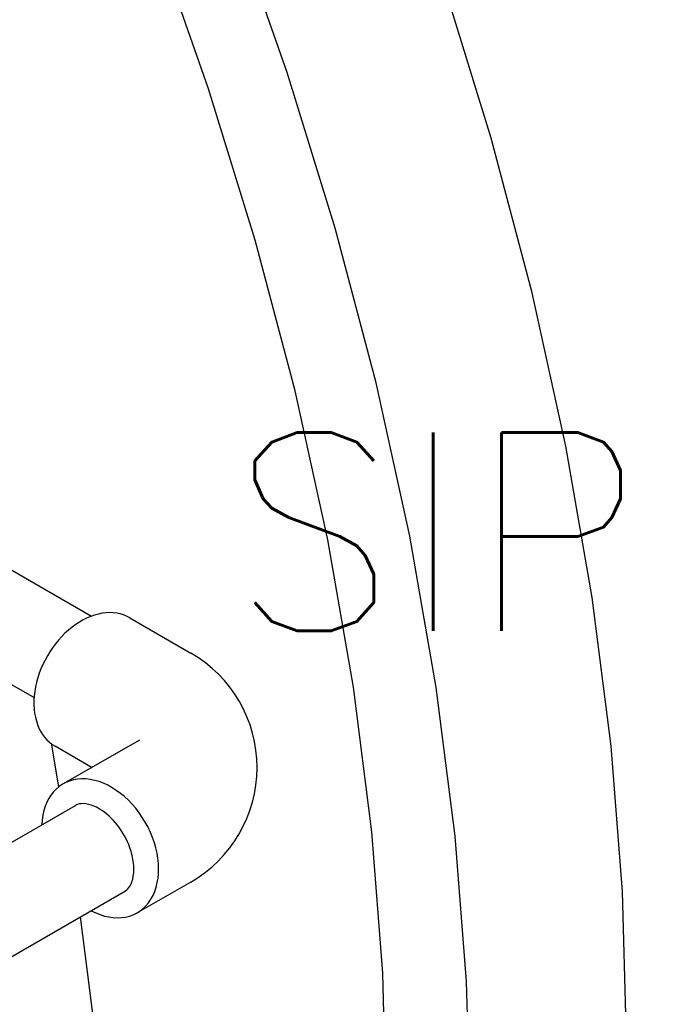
# Model space of a CAD drawing. Extents: x -17300 to -11339, y 1971 to 5059.
# Tile 53 of 81: x -13481 to -13452, y 3084 to 3129. Entities that reach past the tile are written whole.
import ezdxf

# ---------------------------------------------------------------- set-up
doc = ezdxf.new("R2010")
doc.units = 0
doc.header["$MEASUREMENT"] = 0
doc.layers.get('0').update_dxf_attribs({"linetype": 'CONTINUOUS'})
for name, color, linetype in [('PIPING-VENT-ISO', 3, 'CONTINUOUS'), ('TANK-SLOPE', 2, 'CONTINUOUS'), ('TEXT', 3, 'CONTINUOUS')]:
    doc.layers.add(name, color=color, linetype=linetype)
doc.styles.add('SIMPLEX', font='simplex')

# ---------------------------------------------------------------- blocks, each defined once
blk = doc.blocks.new('5-6 TANKS')
for p, q in [((99.017, 45.63), (97.773, 49.168)), ((97.23, 45.258), (96.02, 48.699)), ((103.641, 44.139), (102.553, 47.671)), ((100.105, 42.098), (99.017, 45.63)), ((98.289, 41.823), (97.23, 45.258)), ((104.569, 40.626), (103.641, 44.139)), ((101.034, 38.585), (100.105, 42.098)), ((99.192, 38.406), (98.289, 41.823)), ((105.334, 37.146), (104.569, 40.626)), ((101.798, 35.105), (101.034, 38.585)), ((99.935, 35.021), (99.192, 38.406)), ((105.931, 33.713), (105.334, 37.146)), ((102.396, 31.672), (101.798, 35.105)), ((100.517, 31.682), (99.935, 35.021)), ((106.36, 30.34), (105.931, 33.713)), ((100.934, 28.402), (100.517, 31.682)), ((102.825, 28.299), (102.396, 31.672)), ((93.838, 29.423), (93.666, 30.41)), ((106.618, 27.041), (106.36, 30.34)), ((101.184, 25.193), (100.934, 28.402)), ((103.082, 25), (102.825, 28.299)), ((106.704, 23.829), (106.618, 27.041)), ((94.693, 23.604), (94.329, 26.47)), ((101.268, 22.068), (101.184, 25.193)), ((103.169, 21.788), (103.082, 25))]:
    blk.add_line(p, q)

msp = doc.modelspace()

# ---------------------------------------------------------------- linework, layer by layer
at = {"layer": 'PIPING-VENT-ISO'}
for p, q in [((-13489.46, 3108.665, 0), (-13477.944, 3102.017, 0)), ((-13489.901, 3103.724, 0), (-13480.546, 3098.323, 0)), ((-13476.206, 3101.946, 0), (-13473.427, 3100.341, 0)), ((-13475.765, 3096.392, 0), (-13479.227, 3094.405, 0)), ((-13477.912, 3095.138, 0), (-13479.592, 3096.113, 0)), ((-13499.145, 3081.602, 0), (-13478.667, 3093.43, 0)), ((-13473.439, 3089.951, 0), (-13475.867, 3088.557, 0)), ((-13499.397, 3076.265, 0), (-13476.394, 3089.552, 0))]:
    msp.add_line(p, q, dxfattribs=at)
msp.add_arc((-13476.425, 3095.15, 0), 5.995, 299.8643, 60, dxfattribs=at)
for centre, major_axis, ratio, start_param, end_param in [((-13477.899, 3099.03, 0), (1.693, 2.916), 0.701231, 0, 3.141593), ((-13477.547, 3091.481, 0), (-1.68, 2.924), 0.701231, 2.301984, 7.125712), ((-13477.547, 3091.481, 0), (-1.68, 2.924), 0.70123, 2.301984, 7.125712)]:
    msp.add_ellipse(centre, major_axis=major_axis, ratio=ratio, start_param=start_param, end_param=end_param, dxfattribs=at)
msp.add_open_spline([(-13476.427, 3089.531, 0), (-13476.416, 3089.538, 0), (-13476.404, 3089.545, 0), (-13476.323, 3089.6, 0), (-13476.257, 3089.667, 0), (-13476.131, 3089.882, 0), (-13476.075, 3090.031, 0), (-13476.014, 3090.408, 0), (-13476.011, 3090.634, 0), (-13476.077, 3091.125, 0), (-13476.147, 3091.388, 0), (-13476.396, 3092.005, 0), (-13476.607, 3092.353, 0), (-13477.099, 3092.931, 0), (-13477.38, 3093.159, 0), (-13477.85, 3093.417, 0), (-13478.045, 3093.478, 0), (-13478.36, 3093.521, 0), (-13478.479, 3093.505, 0), (-13478.606, 3093.461, 0), (-13478.637, 3093.447, 0), (-13478.667, 3093.43, 0)], degree=3, knots=[3.141703, 3.141703, 3.141703, 3.141703, 3.19304, 3.19304, 3.524014, 3.524014, 3.854988, 3.854988, 4.185962, 4.185962, 4.516936, 4.516936, 4.972597, 4.972597, 5.428259, 5.428259, 5.788512, 5.788512, 6.148765, 6.148765, 6.283185, 6.283185, 6.283185, 6.283185], dxfattribs=at)

# ---------------------------------------------------------------- block references
at = {"layer": 'TANK-SLOPE', "xscale": 2, "yscale": 2, "zscale": 2}
msp.add_blockref('5-6 TANKS', (-13667.091, 3035.433, 0), dxfattribs=at)

# ---------------------------------------------------------------- texts
at = {"layer": 'TEXT', "insert": (-13471.692, 3110.347), "char_height": 9, "width": 119.17008, "attachment_point": 1, "style": 'SIMPLEX'}
msp.add_mtext('\\pt153;SIPHON', dxfattribs=at)

doc.saveas('drawing.dxf')
